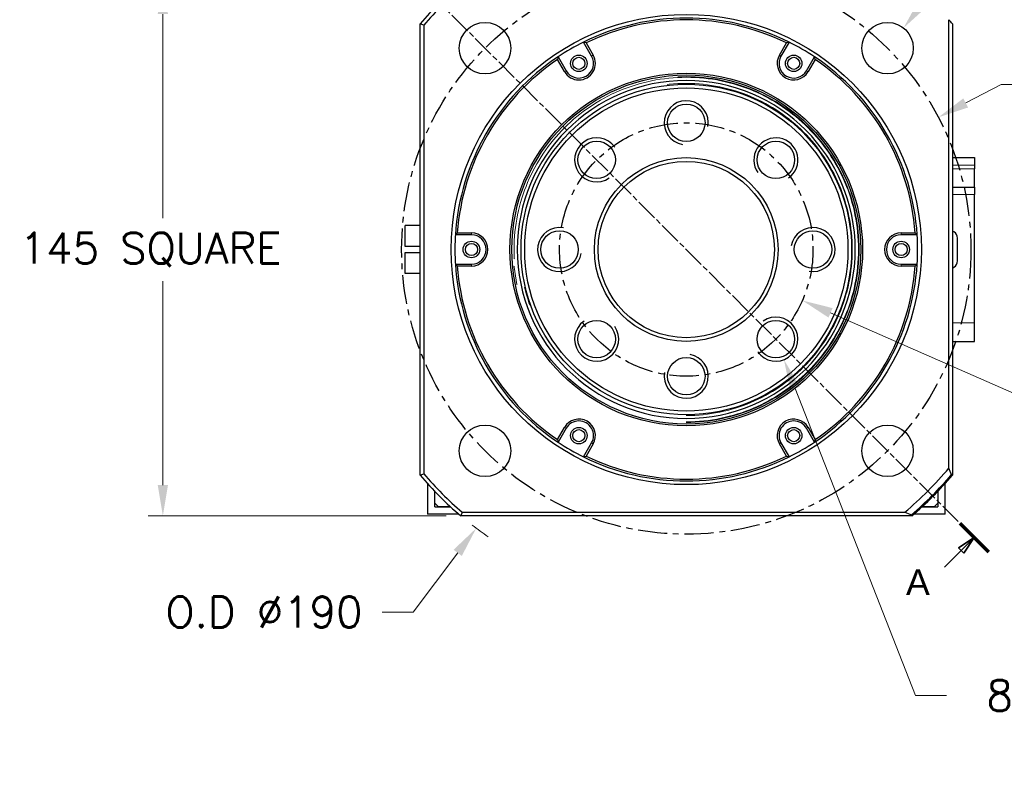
# Model space of a CAD drawing. Extents: x 12273 to 13958, y 12656 to 13854.
# Tile 8 of 21: x 13531 to 13800, y 13024 to 13227. Entities that reach past the tile are written whole.
import ezdxf

# ---------------------------------------------------------------- set-up
doc = ezdxf.new("R2010")
doc.units = 0
doc.header["$LTSCALE"] = 25.4
for name, pattern in [('CENTER', [2, 1.25, -0.25, 0.25, -0.25]), ('CHAIN', [0.3543, 0.2362, -0.0295, 0.0591, -0.0295]), ('DASHEDBIDOT', [12.4, 3, -3, 0.2, -3, 0.2, -3])]:
    doc.linetypes.add(name, pattern=pattern)
doc.layers.get('Defpoints').update_dxf_attribs({"linetype": 'CONTINUOUS'})
doc.layers.add('ATA-CENTER', color=133, linetype='CENTER')
for name, color, linetype, lineweight in [('ATA-DIM', 252, 'CONTINUOUS', 25), ('ATA-SECTION', 3, 'CONTINUOUS', 35), ('ATA-Thread', 3, 'CONTINUOUS', 25), ('Layer0000', 7, 'CONTINUOUS', 25)]:
    doc.layers.add(name, color=color, linetype=linetype, lineweight=lineweight)
doc.styles.get("Standard").update_dxf_attribs({"font": 'simplex.shx'})
doc.styles.add('주 문자 (ISO)', font='arial.ttf')
doc.dimstyles.new('ata_A1', dxfattribs={"dimtxt": 4.2, "dimasz": 4.2, "dimexe": 2, "dimexo": 2, "dimgap": 2, "dimtad": 0, "dimtih": 1, "dimtoh": 1, "dimdec": 6, "dimdsep": 46, "dimtxsty": 'Standard', "dimcen": 0, "dimclrd": 252, "dimclre": 252, "dimclrt": 4, "dimadec": 6, "dimazin": 2, "dimtfac": 1, "dimtdec": 6, "dimtofl": 0, "dimtmove": 0, "dimatfit": 3, "dimfxl": 0, "dimtolj": 1, "dimtzin": 0, "dimlwd": 0, "dimlwe": 0, "dimarcsym": 0})

# ---------------------------------------------------------------- blocks, each defined once
blk = doc.blocks.new('*D15454')
at = {"layer": 'ATA-DIM', "color": 252, "lineweight": 0}
for p, q in [((13647.53, 13237.34), (13566.4, 13237.34)), ((13570.4, 13228.94), (13570.4, 13173.42)), ((13570.4, 13100.74), (13570.4, 13156.27)), ((13647.53, 13092.34), (13566.4, 13092.34))]:
    blk.add_line(p, q, dxfattribs=at)
at = {"layer": 'ATA-DIM', "color": 252}
for points in [[(13571.8, 13228.94), (13569, 13228.94), (13570.4, 13237.34)], [(13569, 13100.74), (13571.8, 13100.74), (13570.4, 13092.34)]]:
    blk.add_solid(points, dxfattribs=at)
at = {"layer": 'Defpoints', "color": 0}
for p in [(13651.53, 13237.34), (13570.4, 13092.34), (13651.53, 13092.34)]:
    blk.add_point(p, dxfattribs=at)
at = {"layer": 'ATA-DIM', "color": 4, "insert": (13531.42, 13169.42), "char_height": 8.4, "attachment_point": 1}
blk.add_mtext('\\A1;145 SQUARE', dxfattribs=at)
blk = doc.blocks.new('*D15452')
at = {"layer": 'ATA-DIM', "color": 252, "lineweight": 0}
for p, q in [((13638.54, 13066.17), (13650.68, 13082.27)), ((13630.12, 13066.17), (13638.54, 13066.17))]:
    blk.add_line(p, q, dxfattribs=at)
blk.add_arc((13712.92, 13164.84), 95, 232.156, 235.4049, dxfattribs=at)
at = {"layer": 'ATA-DIM', "color": 252}
blk.add_solid([(13651.8, 13081.43), (13649.56, 13083.12), (13655.73, 13088.98)], dxfattribs=at)
at = {"layer": 'Defpoints', "color": 0}
for p in [(13712.92, 13164.84), (13655.73, 13088.98)]:
    blk.add_point(p, dxfattribs=at)
at = {"layer": 'ATA-DIM', "color": 4, "insert": (13597.94, 13066.17), "char_height": 8.4, "attachment_point": 5}
blk.add_mtext('O.D %%C190', dxfattribs=at)
blk = doc.blocks.new('*D15453')
at = {"layer": 'ATA-DIM', "color": 252, "lineweight": 0}
for p, q in [((13798.64, 13209.78), (13789, 13204.73)), ((13807.04, 13209.78), (13798.64, 13209.78))]:
    blk.add_line(p, q, dxfattribs=at)
at = {"layer": 'ATA-DIM', "color": 252}
blk.add_solid([(13788.35, 13205.97), (13789.65, 13203.49), (13781.56, 13200.83)], dxfattribs=at)
at = {"layer": 'Defpoints', "color": 0}
for p in [(13781.56, 13200.83), (13644.28, 13128.86)]:
    blk.add_point(p, dxfattribs=at)
at = {"layer": 'ATA-DIM', "color": 4, "insert": (13841.24, 13209.78), "char_height": 8.4, "attachment_point": 5}
blk.add_mtext('PCD %%c155', dxfattribs=at)
blk = doc.blocks.new('*D15451')
at = {"layer": 'ATA-DIM', "color": 252, "lineweight": 0}
for p, q in [((13775.33, 13043.45), (13742.57, 13127.04)), ((13783.75, 13043.45), (13775.33, 13043.45))]:
    blk.add_line(p, q, dxfattribs=at)
at = {"layer": 'ATA-DIM', "color": 252}
blk.add_solid([(13743.87, 13127.55), (13741.26, 13126.53), (13739.5, 13134.86)], dxfattribs=at)
at = {"layer": 'Defpoints', "color": 0}
for p in [(13735.12, 13146.04), (13739.5, 13134.86)]:
    blk.add_point(p, dxfattribs=at)
at = {"layer": 'ATA-DIM', "color": 4, "insert": (13860.53, 13043.45), "char_height": 8.4, "attachment_point": 5}
blk.add_mtext('8-M12x1.75 TAP DP25', dxfattribs=at)
blk = doc.blocks.new('*D15450')
at = {"layer": 'ATA-DIM', "color": 252, "lineweight": 0}
for p, q in [((13804.48, 13124.66), (13752.2, 13147.61)), ((13812.93, 13124.66), (13804.48, 13124.66))]:
    blk.add_line(p, q, dxfattribs=at)
at = {"layer": 'ATA-DIM', "color": 252}
blk.add_solid([(13752.76, 13148.89), (13751.64, 13146.32), (13744.51, 13150.98)], dxfattribs=at)
at = {"layer": 'Defpoints', "color": 0}
for p in [(13681.33, 13178.71), (13744.51, 13150.98)]:
    blk.add_point(p, dxfattribs=at)
at = {"layer": 'ATA-DIM', "color": 4, "insert": (13843.68, 13124.66), "char_height": 8.4, "attachment_point": 5}
blk.add_mtext('PCD %%c69', dxfattribs=at)
blk = doc.blocks.new('*D15449')
at = {"layer": 'ATA-DIM', "color": 252, "lineweight": 0}
for p, q in [((13806.38, 13268.54), (13777.27, 13231.73)), ((13814.8, 13268.54), (13806.38, 13268.54))]:
    blk.add_line(p, q, dxfattribs=at)
at = {"layer": 'ATA-DIM', "color": 252}
blk.add_solid([(13776.17, 13232.59), (13778.37, 13230.86), (13772.06, 13225.14)], dxfattribs=at)
at = {"layer": 'Defpoints', "color": 0}
for p in [(13772.06, 13225.14), (13763.38, 13214.15)]:
    blk.add_point(p, dxfattribs=at)
at = {"layer": 'ATA-DIM', "color": 4, "insert": (13857.78, 13268.54), "char_height": 8.4, "attachment_point": 5}
blk.add_mtext('4-%%c14 THRU', dxfattribs=at)

msp = doc.modelspace()

# ---------------------------------------------------------------- linework, layer by layer
at = {"layer": 'ATA-CENTER', "ltscale": 0.25}
for radius in [77.5, 34.5]:
    msp.add_circle((13712.9170172, 13164.844455), radius, dxfattribs=at)
at = {"layer": 'ATA-SECTION', "linetype": 'CHAIN'}
msp.add_line((13630.0217545, 13247.7397177), (13787.3794957, 13090.3819765), dxfattribs=at)
at = {"layer": 'ATA-SECTION', "linetype": 'Continuous', "lineweight": 70}
msp.add_line((13787.3794957, 13090.3819765), (13795.2133307, 13082.5481415), dxfattribs=at)
at = {"layer": 'ATA-SECTION', "linetype": 'Continuous'}
for p, q in [((13787.7608793, 13082.9295251), (13791.2964132, 13086.465059)), ((13788.4679861, 13082.2224183), (13791.2964132, 13086.465059)), ((13783.2129583, 13078.3816041), (13787.7608793, 13082.9295251)), ((13787.0537725, 13083.6366318), (13788.4679861, 13082.2224183))]:
    msp.add_line(p, q, dxfattribs=at)
at = {"layer": 'ATA-SECTION', "linetype": 'Continuous', "flags": 128}
msp.add_lwpolyline([(13788.4679864, 13082.2224255), (13791.2964127, 13086.4650555), (13787.0537732, 13083.6366292), (13788.4679864, 13082.2224255)], dxfattribs=at)
at = {"layer": 'ATA-SECTION'}
msp.add_solid([(13788.4679864, 13082.2224255), (13791.2964127, 13086.4650555), (13787.0537732, 13083.6366292), (13788.4679864, 13082.2224255)], dxfattribs=at)
at = {"layer": 'ATA-Thread'}
for centre, start, end in [((13712.9170172, 13199.344455), 350, 260), ((13688.5218332, 13189.2396389), 35, 305), ((13737.3122011, 13189.2396389), 305, 215), ((13678.4170172, 13164.844455), 80, 350), ((13747.4170172, 13164.844455), 260, 170), ((13688.5218332, 13140.449271), 125, 35), ((13737.3122011, 13140.449271), 215, 125), ((13712.9170172, 13130.344455), 170, 80)]:
    msp.add_arc(centre, 6, start, end, dxfattribs=at)
at = {"layer": 'Layer0000', "color": 7, "linetype": 'Continuous', "lineweight": 25}
for p, q in [((13784.4166159, 13105.3655705), (13784.4170172, 13227.3964334)), ((13640.4170172, 13103.4543092), (13640.4170172, 13226.2346008)), ((13641.4167483, 13225.8659563), (13641.4159957, 13103.8247158)), ((13785.4170172, 13226.2346008), (13785.4170172, 13103.4543092)), ((13687.1311188, 13217.5069411), (13684.944675, 13221.2939729)), ((13685.6452362, 13221.0805641), (13687.5649213, 13217.7555719)), ((13738.2706954, 13217.7583088), (13740.1887615, 13221.0805818)), ((13740.8893556, 13221.2939751), (13738.7029156, 13217.5069411)), ((13679.7691147, 13213.2583113), (13677.8509435, 13216.5805206)), ((13678.016465, 13217.293969), (13680.2029156, 13213.5069411)), ((13745.6311188, 13213.5069411), (13747.8175626, 13217.2939729)), ((13747.9830258, 13216.5805646), (13746.0633406, 13213.2555725)), ((13785.4170172, 13189.844455), (13791.4170172, 13189.844455)), ((13791.4170172, 13189.844455), (13791.4170172, 13187.844455)), ((13791.4170172, 13187.844455), (13791.4170172, 13186.844455)), ((13791.4170172, 13181.844455), (13791.4170172, 13186.844455)), ((13785.4170172, 13181.844455), (13791.4170172, 13181.844455)), ((13791.4170172, 13181.844455), (13791.4170172, 13179.844455)), ((13791.4170172, 13144.844455), (13791.4170172, 13179.844455)), ((13640.4170172, 13171.344455), (13636.4170172, 13171.344455)), ((13636.4170172, 13165.644455), (13636.4170172, 13171.344455)), ((13654.4170172, 13168.844455), (13650.0441295, 13168.844455)), ((13650.5792276, 13169.3444544), (13654.4185979, 13169.3444544)), ((13775.7899048, 13168.844455), (13771.4170172, 13168.844455)), ((13771.4185979, 13169.3444525), (13775.2548067, 13169.344455)), ((13785.7782331, 13169.6718053), (13785.4170172, 13169.8803534)), ((13640.4170172, 13165.644455), (13636.4170172, 13165.644455)), ((13786.7782331, 13161.7491555), (13786.7782331, 13167.9397544)), ((13636.4170172, 13158.344455), (13636.4170172, 13164.044455)), ((13636.4170172, 13164.044455), (13640.4170172, 13164.044455)), ((13650.0441295, 13160.844455), (13654.4170172, 13160.844455)), ((13654.4154365, 13160.3444575), (13650.5792279, 13160.344455)), ((13775.2548067, 13160.3444556), (13771.4154365, 13160.3444556)), ((13771.4170172, 13160.844455), (13775.7899048, 13160.844455)), ((13640.4170172, 13158.344455), (13636.4170172, 13158.344455)), ((13785.4170172, 13159.8085566), (13785.7782331, 13160.0171047)), ((13791.4170172, 13139.844455), (13791.4170172, 13144.844455)), ((13785.4170172, 13139.844455), (13791.4170172, 13139.844455)), ((13677.8510086, 13113.1083453), (13679.7706937, 13116.4333375)), ((13680.2029156, 13116.1819689), (13678.0164717, 13112.3949371)), ((13747.8175694, 13112.394941), (13745.6311188, 13116.1819689)), ((13746.0649197, 13116.4305987), (13747.9830908, 13113.1083894)), ((13684.9446788, 13108.3949349), (13687.1311188, 13112.1819689)), ((13738.7029156, 13112.1819689), (13740.8893594, 13108.3949371)), ((13687.563339, 13111.9306012), (13685.6452729, 13108.6083281)), ((13740.1887981, 13108.6083459), (13738.269113, 13111.9333381)), ((13785.4170172, 13103.4543092), (13785.1242566, 13103.5616722)), ((13642.4170172, 13101.1675361), (13642.4170172, 13092.844455)), ((13644.4170172, 13094.844455), (13644.4170172, 13099.020827)), ((13644.4170172, 13095.844455), (13644.4170172, 13099.020827)), ((13781.4170172, 13099.020827), (13781.4170172, 13094.844455)), ((13781.4170172, 13099.020827), (13781.4170172, 13095.844455)), ((13783.4170172, 13092.844455), (13783.4170172, 13101.1675361)), ((13644.4170172, 13095.844455), (13645.4170172, 13094.844455)), ((13644.4170172, 13094.844455), (13648.6908543, 13094.844455)), ((13648.6908543, 13094.844455), (13645.4170172, 13094.844455)), ((13651.8954938, 13093.3441955), (13772.3947904, 13093.3446002)), ((13777.1431801, 13094.844455), (13781.4170172, 13094.844455)), ((13780.4170172, 13094.844455), (13777.1431801, 13094.844455)), ((13780.4170172, 13094.844455), (13781.4170172, 13095.844455)), ((13650.9412155, 13092.844455), (13642.4170172, 13092.844455)), ((13774.3071624, 13092.344455), (13651.5268714, 13092.344455)), ((13774.1998344, 13092.6371984), (13774.3071359, 13092.3444425)), ((13783.4170172, 13092.844455), (13774.8928189, 13092.844455))]:
    msp.add_line(p, q, dxfattribs=at)
at = {"layer": 'Layer0000', "color": 251, "linetype": 'DASHEDBIDOT', "lineweight": 18}
for p, q in [((13687.5649213, 13217.7555719), (13687.1311188, 13217.5069411)), ((13738.7029156, 13217.5069411), (13738.2706954, 13217.7583088)), ((13680.2029156, 13213.5069411), (13679.7691147, 13213.2583113)), ((13746.0633406, 13213.2555725), (13745.6311188, 13213.5069411)), ((13791.4170172, 13187.844455), (13785.4170172, 13187.844455)), ((13791.4170172, 13186.844455), (13785.4170172, 13186.844455)), ((13791.4170172, 13179.844455), (13785.4170172, 13179.844455)), ((13654.4185979, 13169.3444544), (13654.4170172, 13168.844455)), ((13771.4170172, 13168.844455), (13771.4185979, 13169.3444525)), ((13654.4170172, 13160.844455), (13654.4154365, 13160.3444575)), ((13771.4154365, 13160.3444556), (13771.4170172, 13160.844455)), ((13791.4170172, 13144.844455), (13785.4170172, 13144.844455)), ((13679.7706937, 13116.4333375), (13680.2029156, 13116.1819689)), ((13745.6311188, 13116.1819689), (13746.0649197, 13116.4305987)), ((13687.1311188, 13112.1819689), (13687.563339, 13111.9306012)), ((13738.269113, 13111.9333381), (13738.7029156, 13112.1819689))]:
    msp.add_line(p, q, dxfattribs=at)
at = {"layer": 'Layer0000', "color": 7, "linetype": 'Continuous', "lineweight": 25}
for centre, radius in [((13712.9170172, 13164.844455), 64), ((13658.1162416, 13219.6452305), 7), ((13767.7177927, 13219.6452305), 7), ((13683.6670172, 13215.5069411), 2.25), ((13683.6670172, 13215.5069411), 1.65), ((13742.1670172, 13215.5069411), 2.25), ((13742.1670172, 13215.5069411), 1.65), ((13712.9170172, 13164.844455), 48), ((13712.9170172, 13164.844455), 47.5), ((13712.9170172, 13164.844455), 45), ((13712.9170172, 13164.844455), 44), ((13712.9170172, 13199.344455), 5.1), ((13688.5218332, 13189.2396389), 5.1), ((13737.3122011, 13189.2396389), 5.1), ((13712.9170172, 13164.844455), 25), ((13712.9170172, 13164.844455), 24), ((13678.4170172, 13164.844455), 5.1), ((13747.4170172, 13164.844455), 5.1), ((13654.4170172, 13164.844455), 2.25), ((13654.4170172, 13164.844455), 1.65), ((13771.4170172, 13164.844455), 2.25), ((13771.4170172, 13164.844455), 1.65), ((13688.5218332, 13140.449271), 5.1), ((13737.3122011, 13140.449271), 5.1), ((13712.9170172, 13130.344455), 5.1), ((13658.1162416, 13110.0436794), 7), ((13683.6670172, 13114.1819689), 2.25), ((13683.6670172, 13114.1819689), 1.65), ((13742.1670172, 13114.1819689), 2.25), ((13742.1670172, 13114.1819689), 1.65), ((13767.7177927, 13110.0436794), 7)]:
    msp.add_circle(centre, radius, dxfattribs=at)
for centre, radius, start, end in [((13712.9170172, 13164.844455), 95, 130.256612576, 139.742057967), ((13712.8116707, 13164.9485202), 93.8520169, 130.470983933, 139.527648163), ((13712.9170172, 13164.844455), 63, 63.640279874, 116.359724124), ((13712.9170172, 13164.844455), 62.5, 64.12890556, 115.871131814), ((13712.9170172, 13164.844455), 95, 40.256612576, 41.181149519), ((13556.7436206, 12997.7798465), 243.2957296, 69.633404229, 69.884335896), ((13712.9170172, 13164.844455), 63, 116.359724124, 123.640275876), ((13635.3403174, 13057.2002255), 171.4273905, 72.935541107, 73.180311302), ((13804.1138802, 13012.020986), 218.6150239, 106.81036182, 107.002149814), ((13712.9170172, 13164.844455), 63, 56.359724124, 63.640275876), ((13712.9170172, 13164.844455), 63, 123.640282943, 176.359724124), ((13712.9170172, 13164.844455), 62.5, 124.128940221, 175.871131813), ((13884.8285201, 13168.8049329), 212.4203851, 166.804810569, 167.002188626), ((13683.6670172, 13215.5069411), 4.4999978, 209.979873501, 29.979873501), ((13683.6670172, 13215.5069411), 4, 210, 30), ((13742.1670172, 13215.5069411), 4.4999978, 149.979873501, 329.979873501), ((13742.1670172, 13215.5069411), 4, 150, 330), ((13580.9060005, 13178.2057261), 171.4274208, 12.935541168, 13.180311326), ((13712.9170172, 13164.844455), 63, 3.640275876, 56.359724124), ((13712.9170172, 13164.844455), 62.5, 4.128868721, 55.871131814), ((13712.9170172, 13164.844455), 46.000379, 90, 270), ((13712.9170172, 13164.844455), 46.000379, 270, 90), ((13712.9170172, 13164.844455), 63, 176.359724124, 180), ((13767.3510501, 13043.8392193), 171.4270182, 132.935540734, 133.180311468), ((13654.4170172, 13164.844455), 4.4999978, 269.979873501, 89.979873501), ((13654.4170172, 13164.844455), 4, 270, 90), ((13771.4170172, 13164.844455), 4.4999978, 89.979873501, 269.979873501), ((13771.4170172, 13164.844455), 4, 90, 270), ((13649.7598825, 13034.5281991), 184.1858386, 46.822979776, 47.050773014), ((13712.9170172, 13164.844455), 63, 356.359724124, 3.640275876), ((13784.7782331, 13167.9397544), 2, 0, 60), ((13712.9170172, 13164.844455), 63, 180, 183.640275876), ((13776.0638501, 13295.1497144), 184.1707704, 226.822976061, 227.050782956), ((13712.9170172, 13164.844455), 63, 183.640275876, 236.359724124), ((13712.9170172, 13164.844455), 62.4999998, 184.128868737, 235.871131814), ((13712.9170172, 13164.844455), 63, 303.640282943, 356.359724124), ((13712.9170172, 13164.844455), 62.5, 304.128940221, 355.871131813), ((13658.4829922, 13285.8496821), 171.4270065, 312.935540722, 313.180311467), ((13784.7782331, 13161.7491555), 2, 300, 0), ((13683.6670172, 13114.1819689), 4.4999978, 329.979873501, 149.979873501), ((13683.6670172, 13114.1819689), 4, 330, 150), ((13742.1670172, 13114.1819689), 4.4999978, 29.979873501, 209.979873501), ((13742.1670172, 13114.1819689), 4, 30, 210), ((13844.9280334, 13151.4831838), 171.4274203, 192.935541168, 193.180311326), ((13712.9170172, 13164.844455), 63, 236.359724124, 243.640275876), ((13712.9170172, 13164.844455), 63, 296.361316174, 303.640275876), ((13541.0055152, 13160.8839768), 212.4203841, 346.804810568, 347.002188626), ((13712.9170172, 13164.844455), 63, 243.640279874, 296.359724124), ((13621.7201522, 13317.6679299), 218.6150302, 286.810361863, 287.002149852), ((13712.9170172, 13164.844455), 62.5, 244.12890556, 295.871131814), ((13790.4937168, 13272.488684), 171.42739, 252.935541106, 253.180311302), ((13712.1471385, 13165.6141122), 94.0877296, 309.816406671, 320.183074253), ((13379.1053323, 12945.3254043), 435.7638023, 21.292162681, 21.546952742), ((13614.0406999, 13176.1229967), 77.3074916, 289.949213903, 290.738860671), ((13712.9170172, 13164.844455), 95, 220.256612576, 229.743387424), ((13712.8326297, 13164.7600673), 93.8807331, 220.472102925, 229.526801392), ((13712.8647627, 13164.8963315), 94.7806824, 310.325314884, 319.675016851), ((13712.9170172, 13164.844455), 95, 310.256612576, 319.743387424), ((13885.8830272, 13006.5009373), 249.5834877, 159.637853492, 159.882463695), ((14342.1083331, 14544.3775299), 1558.868206, 248.5637275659, 248.6349872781)]:
    msp.add_arc(centre, radius, start, end, dxfattribs=at)
at = {"layer": 'Layer0000', "color": 251, "linetype": 'DASHEDBIDOT', "lineweight": 18}
for radius, start, end in [(47.059, 360, 270), (46.8776866, 90, 270), (46.8776866, 0, 90), (45.2, 0, 270), (45.1999999, 270, 0), (46.8776866, 270, 0), (47.0589994, 270, 360)]:
    msp.add_arc((13712.9170172, 13164.844455), radius, start, end, dxfattribs=at)

# ---------------------------------------------------------------- texts
at = {"layer": 'ATA-SECTION', "insert": (13772.7211744, 13070.765509), "char_height": 6.9999999, "attachment_point": 7, "style": '주 문자 (ISO)'}
msp.add_mtext('A', dxfattribs=at)

# ---------------------------------------------------------------- dimensions: what is measured, and where the dimension line sits
at = {"layer": 'ATA-DIM'}
for p1, p2, text, override, picture, middle in [((13763.3765131, 13214.1540293), (13772.0590724, 13225.1364317), '4-<> THRU', {"dimscale": 2, "dimtp": 0.1, "dimtm": 0.1, "dimtfac": 0.71, "dimtdec": 3, "dimtolj": 0, "dimtzin": 8}, '*D15449', (13857.7765192, 13268.5439108)), ((13644.276192, 13128.8626942), (13781.5578424, 13200.8262158), 'PCD <>', {"dimscale": 2, "dimtp": 0.1, "dimtm": 0.1, "dimtfac": 0.71, "dimtdec": 3, "dimtolj": 0, "dimtzin": 8}, '*D15453', (13841.2396819, 13209.7805759)), ((13681.325047, 13178.7079834), (13744.5089874, 13150.9809266), 'PCD <>', {"dimscale": 2, "dimtol": 0, "dimlim": 0, "dimtp": 0.1, "dimtm": 0.1, "dimtfac": 0.71, "dimtdec": 3, "dimtolj": 0, "dimtzin": 8}, '*D15450', (13843.6792974, 13124.6641095)), ((13735.1225553, 13146.035455), (13739.5018469, 13134.8630871), '8-M12x1.75 TAP DP25', {"dimscale": 2, "dimtp": 0.1, "dimtm": 0.1, "dimtfac": 0.71, "dimtdec": 3, "dimtolj": 0, "dimtzin": 8}, '*D15451', (13860.5343832, 13043.4477827))]:
    dim = msp.add_diameter_dim_2p(p1=p1, p2=p2, text=text, dimstyle='ata_A1', override=override, dxfattribs=at)
    dim.commit()
    dim.dimension.update_dxf_attribs({"geometry": picture, "text_midpoint": middle, "dimtype": 163})
dim = msp.add_linear_dim(base=(13570.4000574, 13092.344455), p1=(13651.5268714, 13237.344455), p2=(13651.5268714, 13092.344455), angle=90, text='<> SQUARE', dimstyle='ata_A1', override={"dimscale": 2, "dimtol": 0, "dimlim": 0, "dimtp": 0, "dimtm": 0, "dimtfac": 0.571429, "dimtdec": 2, "dimtolj": 1, "dimtzin": 0}, dxfattribs=at)
dim.commit()
dim.dimension.update_dxf_attribs({"geometry": '*D15454', "text_midpoint": (13570.4000574, 13164.844455), "dimtype": 160})
dim = msp.add_radius_dim(center=(13712.9170172, 13164.844455), mpoint=(13655.7344134, 13088.9817512), text='O.D %%C190', dimstyle='ata_A1', override={"dimscale": 2, "dimtol": 0, "dimlim": 0, "dimtp": 0.1, "dimtm": 0.1, "dimtfac": 0.71, "dimtdec": 3, "dimtolj": 0, "dimtzin": 8}, dxfattribs=at)
dim.commit()
dim.dimension.update_dxf_attribs({"geometry": '*D15452', "text_midpoint": (13597.9381476, 13066.1679033), "dimtype": 164})

doc.saveas('drawing.dxf')
